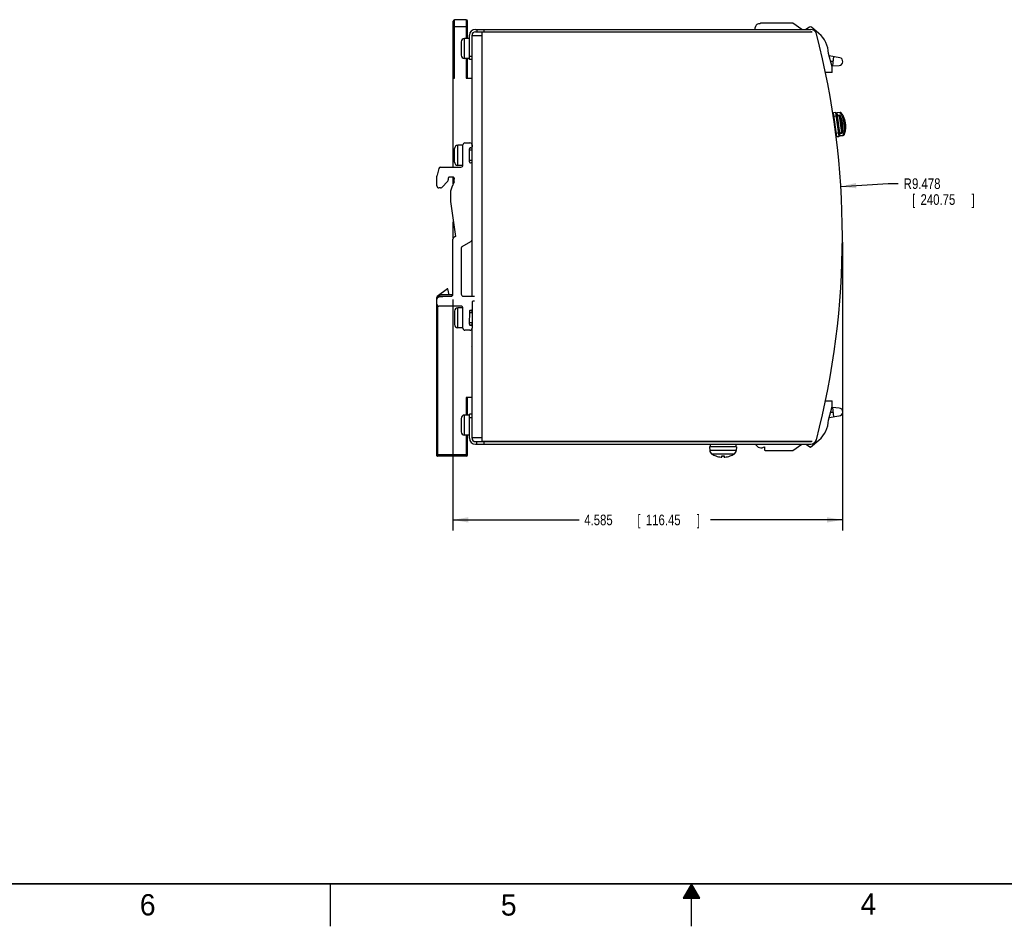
# Model space of a CAD drawing. Header units: inches. Extents: x 0 to 34, y 0 to 22.
# Tile 2 of 56: x 9.1 to 20.7, y 0 to 10.7. Entities that reach past the tile are written whole.
import ezdxf

# ---------------------------------------------------------------- set-up
doc = ezdxf.new("R2010")
doc.units = ezdxf.units.IN
doc.header["$LTSCALE"] = 1.87
doc.header["$MEASUREMENT"] = 0
doc.layers.get('0').update_dxf_attribs({"linetype": 'CONTINUOUS'})
doc.layers.add('DIMENSIONS', color=7, linetype='CONTINUOUS')
doc.styles.get("Standard").update_dxf_attribs({"font": 'txt', "width": 0.8})
doc.dimstyles.new('DIMSTYLE_1', dxfattribs={"dimtxt": 0.125, "dimasz": 0.18, "dimexe": 0.18, "dimexo": 0.0625, "dimgap": 0.09, "dimtad": 0, "dimtih": 1, "dimtoh": 1, "dimdec": 3, "dimzin": 4, "dimdsep": 46, "dimtxsty": 'STANDARD', "dimblk": '_FILLED', "dimblk1": '_FILLED', "dimblk2": '_FILLED', "dimcen": 0.09, "dimadec": 0, "dimazin": 0, "dimtp": 0.01, "dimtm": 0.01, "dimtfac": 1, "dimtdec": 3, "dimtofl": 0, "dimtmove": 0, "dimatfit": 3, "dimldrblk": '_FILLED', "dimfxl": 1, "dimtolj": 1, "dimtzin": 4, "dimarcsym": 0})
doc.dimstyles.new('DIMSTYLE_2', dxfattribs={"dimtxt": 0.125, "dimasz": 0.18, "dimexe": 0.18, "dimexo": 0.0625, "dimgap": 0.09, "dimtad": 0, "dimtih": 1, "dimtoh": 1, "dimdec": 3, "dimzin": 4, "dimdsep": 46, "dimtxsty": 'STANDARD', "dimblk": '_FILLED', "dimblk1": '_FILLED', "dimblk2": '_FILLED', "dimcen": 0.09, "dimadec": 0, "dimazin": 0, "dimtp": 0.01, "dimtm": 0.01, "dimtfac": 1, "dimtdec": 3, "dimtofl": 0, "dimtmove": 0, "dimatfit": 3, "dimldrblk": '_FILLED', "dimfxl": 1, "dimtolj": 1, "dimtzin": 4, "dimarcsym": 0})

# ---------------------------------------------------------------- blocks, each defined once
blk = doc.blocks.new('_FILLED')
at = {"color": 0, "linetype": 'BYBLOCK'}
blk.add_solid([(0, 0), (-1, 0.174), (-1, -0.174)], dxfattribs=at)
blk = doc.blocks.new('*D3')
at = {"layer": 'DIMENSIONS', "color": 2, "linetype": 'CONTINUOUS'}
for p, q in [((18.775, 8.054), (18.775, 4.659)), ((14.19, 7.377), (14.19, 4.659)), ((14.19, 4.784), (15.674, 4.784)), ((18.775, 4.784), (17.224, 4.784))]:
    blk.add_line(p, q, dxfattribs=at)
at = {"layer": 'DIMENSIONS', "color": 2, "linetype": 'CONTINUOUS', "xscale": 0.18, "yscale": 0.18, "zscale": 0.18}
for p, rotation in [((14.19, 4.784), 180), ((18.775, 4.784), 0.00459)]:
    blk.add_blockref('_FILLED', p, dxfattribs=dict(at, rotation=rotation))
at = {"layer": 'DIMENSIONS', "color": 2, "linetype": 'CONTINUOUS', "width": 0.8}
for s, p in [('4.585', (15.736, 4.721)), ('[', (16.361, 4.721)), ('116.45', (16.461, 4.721)), (']', (17.061, 4.721))]:
    blk.add_text(s, height=0.125, dxfattribs=at).set_placement(p)
blk = doc.blocks.new('*D4')
at = {"layer": 'DIMENSIONS', "color": 2, "linetype": 'CONTINUOUS'}
for p, q in [((18.756, 8.707), (19.315, 8.742)), ((19.315, 8.742), (19.432, 8.742))]:
    blk.add_line(p, q, dxfattribs=at)
at = {"layer": 'DIMENSIONS', "color": 2, "linetype": 'CONTINUOUS', "xscale": 0.18, "yscale": 0.18, "zscale": 0.18, "rotation": 183.572184}
blk.add_blockref('_FILLED', (18.756, 8.707), dxfattribs=at)
at = {"layer": 'DIMENSIONS', "color": 2, "linetype": 'CONTINUOUS', "width": 0.8}
for s, p in [('R', (19.495, 8.679)), ('9.478', (19.595, 8.679)), ('[', (19.595, 8.492)), ('240.75', (19.695, 8.492)), (']', (20.295, 8.492))]:
    blk.add_text(s, height=0.125, dxfattribs=at).set_placement(p)

msp = doc.modelspace()

# ---------------------------------------------------------------- linework, layer by layer
at = {"color": 7, "linetype": 'CONTINUOUS'}
for p, q in [((14.2096, 9.9826), (14.2096, 10.6715)), ((14.3474, 10.6715), (14.2096, 10.6715)), ((14.3474, 10.6715), (14.3474, 10.4511)), ((14.1939, 8.9373), (14.1939, 10.6558)), ((14.1939, 10.5928), (14.3632, 10.5928)), ((14.3632, 10.4511), (14.3632, 10.6558)), ((14.4537, 10.5574), (18.4018, 10.5574)), ((14.4714, 10.5574), (14.4714, 10.5278)), ((14.558, 10.5278), (14.558, 10.5574)), ((17.749, 10.5574), (17.749, 10.5806)), ((17.8051, 10.623), (17.8051, 10.6246)), ((18.1899, 10.6302), (17.8185, 10.6302)), ((18.2957, 10.5574), (18.1899, 10.6302)), ((18.3872, 10.5848), (18.3437, 10.5574)), ((18.4992, 10.5093), (18.4102, 10.5833)), ((14.3258, 10.2149), (14.3258, 10.4511)), ((14.3848, 10.4511), (14.3258, 10.4511)), ((14.3848, 10.203), (14.3848, 10.4885)), ((14.4143, 7.4166), (14.4143, 10.4885)), ((14.4143, 10.4845), (14.5325, 10.4845)), ((14.4537, 10.5278), (18.4018, 10.5278)), ((14.5325, 5.7089), (14.5325, 10.5239)), ((18.418, 10.5239), (14.5325, 10.5239)), ((17.749, 10.5239), (17.749, 10.5278)), ((14.2864, 10.4117), (14.2864, 10.2542)), ((14.3848, 10.2149), (14.3258, 10.2149)), ((14.3474, 10.2149), (14.3474, 9.9826)), ((14.3632, 9.9826), (14.3632, 10.2149)), ((14.3848, 10.2424), (14.4143, 10.2424)), ((14.4143, 10.203), (14.3848, 10.203)), ((18.6545, 10.1151), (18.6097, 10.2747)), ((18.7454, 10.2241), (18.6178, 10.2458)), ((18.6687, 10.2371), (18.6591, 10.1269)), ((18.6637, 10.1792), (18.6365, 10.1792)), ((18.6545, 10.0495), (18.6545, 10.1151)), ((18.6591, 10.1269), (18.7358, 10.1326)), ((14.1939, 9.9826), (14.2096, 9.9826)), ((14.3474, 9.9826), (14.4143, 9.9826)), ((14.4104, 9.9826), (14.4104, 9.2101)), ((18.6545, 10.0495), (18.5754, 10.0495)), ((14.4104, 9.7857), (14.4143, 9.7857)), ((18.665, 9.5663), (18.6864, 9.4067)), ((18.6668, 9.5407), (18.6684, 9.5409)), ((18.6692, 9.5351), (18.7082, 9.5403)), ((18.6952, 9.5783), (18.6718, 9.5752)), ((18.7092, 9.2954), (18.6718, 9.5752)), ((18.6952, 9.5783), (18.7326, 9.2985)), ((18.7394, 9.3074), (18.7041, 9.5715)), ((18.7395, 9.3094), (18.7051, 9.5669)), ((18.7062, 9.5552), (18.7066, 9.5552)), ((18.7085, 9.5415), (18.7372, 9.5453)), ((18.7469, 9.5805), (18.7118, 9.5758)), ((18.7484, 9.3026), (18.7118, 9.5758)), ((18.7472, 9.5783), (18.7121, 9.5736)), ((18.7155, 9.548), (18.7404, 9.5513)), ((18.7368, 9.5404), (18.7632, 9.3433)), ((18.7469, 9.5805), (18.7476, 9.5758)), ((18.6946, 9.3451), (18.7004, 9.3021)), ((18.7352, 9.3386), (18.6962, 9.3334)), ((18.7092, 9.2954), (18.7326, 9.2985)), ((18.7648, 9.3387), (18.7361, 9.3349)), ((18.7379, 9.3211), (18.7376, 9.3211)), ((18.7694, 9.3338), (18.7446, 9.3305)), ((18.7481, 9.3048), (18.7832, 9.3095)), ((18.7835, 9.3073), (18.7484, 9.3026)), ((18.7828, 9.3121), (18.7835, 9.3073)), ((14.249, 8.957), (14.249, 9.1932)), ((14.308, 9.1932), (14.249, 9.1932)), ((14.3081, 8.961), (14.308, 9.1971)), ((14.3317, 9.2208), (14.3907, 9.2207)), ((14.4025, 9.1617), (14.3946, 9.1617)), ((14.4104, 9.1647), (14.4104, 9.1341)), ((14.4143, 9.1971), (14.4143, 9.1735)), ((14.2097, 8.9964), (14.2097, 9.1538)), ((14.3828, 9.1499), (14.3828, 9.0003)), ((14.4143, 9.1341), (14.3828, 9.1341)), ((14.045, 8.9373), (14.2844, 8.9373)), ((14.3077, 8.957), (14.249, 8.957)), ((14.4143, 9.016), (14.3828, 9.016)), ((14.3947, 8.9885), (14.4025, 8.9885)), ((14.4104, 9.016), (14.4104, 8.9855)), ((14.001, 8.7142), (14.001, 8.8292)), ((14.0221, 8.9195), (14.0024, 8.8407)), ((14.1924, 8.818), (14.1466, 8.8181)), ((14.1939, 8.7384), (14.1939, 8.8179)), ((14.0591, 8.698), (14.1284, 8.7718)), ((14.1348, 8.8062), (14.1348, 8.788)), ((14.1773, 8.6997), (14.1599, 8.6549)), ((14.2038, 8.7615), (14.1773, 8.6997)), ((14.2042, 8.8054), (14.2022, 8.7757)), ((14.0419, 8.6906), (14.0246, 8.6906)), ((14.1599, 8.5332), (14.2185, 8.1184)), ((14.1938, 8.0987), (14.1939, 8.293)), ((14.2096, 8.1144), (14.1934, 8.0982)), ((14.2147, 8.1175), (14.2134, 8.117)), ((14.19, 7.4394), (14.1899, 8.0899)), ((14.3002, 8.0028), (14.4025, 8.0619)), ((14.4104, 8.0693), (14.4104, 7.4166)), ((14.2884, 7.9824), (14.2884, 7.4403)), ((14.1245, 7.5052), (14.0031, 7.412)), ((14.0241, 7.4281), (14.0337, 7.4156)), ((14.0337, 7.4156), (14.0337, 7.4314)), ((14.1886, 7.4314), (14.0337, 7.4314)), ((14.1316, 7.5054), (14.1245, 7.5052)), ((14.1464, 7.4314), (14.1316, 7.5054)), ((13.997, 7.3995), (13.997, 5.5495)), ((13.997, 7.3995), (14.0111, 7.3995)), ((14.001, 7.3232), (14.001, 7.3802)), ((14.0122, 7.4003), (14.0031, 7.412)), ((14.0127, 5.5338), (14.0127, 7.3028)), ((14.0337, 7.4156), (14.0163, 7.4023)), ((14.1683, 7.4158), (14.0226, 7.4037)), ((14.0337, 7.4156), (14.1661, 7.4156)), ((14.312, 7.4166), (14.3907, 7.4166)), ((14.4144, 7.3458), (14.4143, 7.2601)), ((14.4419, 7.3576), (14.4262, 7.3576)), ((14.2845, 7.2995), (14.0246, 7.2995)), ((14.2096, 7.2404), (14.2096, 7.0835)), ((14.249, 7.0436), (14.249, 7.2798)), ((14.3077, 7.2798), (14.249, 7.2798)), ((14.308, 7.0397), (14.3081, 7.2759)), ((14.3829, 7.2365), (14.3828, 7.0869)), ((14.4143, 7.2208), (14.3829, 7.2208)), ((14.4025, 7.2483), (14.3947, 7.2483)), ((14.4104, 7.2513), (14.4104, 7.2208)), ((14.4143, 7.2601), (14.4143, 7.0635)), ((14.2096, 7.083), (14.2096, 7.0836)), ((14.4143, 7.1026), (14.3828, 7.1026)), ((14.3947, 7.0751), (14.4025, 7.0751)), ((14.4104, 7.1026), (14.4104, 7.0721)), ((14.308, 7.0436), (14.249, 7.0436)), ((14.3907, 7.0161), (14.3317, 7.0161)), ((14.4104, 7.0266), (14.4104, 6.2227)), ((14.4144, 7.0633), (14.4143, 7.0397)), ((14.4143, 5.7444), (14.4143, 7.0396)), ((14.4143, 6.9196), (14.4104, 6.9196)), ((14.4104, 6.8259), (14.4143, 6.8322)), ((14.3474, 6.2227), (14.3474, 6.018)), ((14.4104, 6.2227), (14.3474, 6.2227)), ((14.3631, 6.018), (14.3631, 6.2227)), ((18.5754, 6.1834), (18.6545, 6.1834)), ((18.6545, 6.1178), (18.6545, 6.1834)), ((14.3848, 5.7444), (14.3848, 6.0298)), ((14.4143, 6.0298), (14.3848, 6.0298)), ((18.6097, 5.9581), (18.6545, 6.1178)), ((18.6365, 6.0536), (18.6637, 6.0536)), ((18.7358, 6.1003), (18.6591, 6.106)), ((18.6591, 6.106), (18.6687, 5.9957)), ((14.2864, 5.9786), (14.2864, 5.8212)), ((14.3258, 5.7818), (14.3258, 6.018)), ((14.3848, 6.018), (14.3258, 6.018)), ((14.3848, 5.9904), (14.4143, 5.9904)), ((18.6178, 5.9871), (18.7348, 6.0069)), ((14.3848, 5.7818), (14.3258, 5.7818)), ((14.3474, 5.7818), (14.3474, 5.5338)), ((14.3631, 5.5495), (14.3631, 5.7818)), ((14.5325, 5.7483), (14.4143, 5.7483)), ((14.4537, 5.705), (18.4018, 5.705)), ((14.4714, 5.6755), (14.4714, 5.705)), ((14.5325, 5.7089), (18.418, 5.7089)), ((14.558, 5.6755), (14.558, 5.705)), ((17.2905, 5.7089), (17.2905, 5.705)), ((17.448, 5.7089), (17.448, 5.705)), ((17.749, 5.705), (17.749, 5.7089)), ((18.3992, 5.6405), (18.4992, 5.7235)), ((14.4537, 5.6755), (18.4018, 5.6755)), ((17.5267, 5.644), (17.2117, 5.644)), ((17.2117, 5.644), (17.2133, 5.6002)), ((17.5252, 5.6002), (17.2133, 5.6002)), ((17.2196, 5.6755), (17.2196, 5.644)), ((17.5187, 5.6755), (17.5188, 5.6646)), ((17.5188, 5.6646), (17.5188, 5.644)), ((17.5267, 5.644), (17.5252, 5.6002)), ((17.858, 5.6457), (17.858, 5.6063)), ((17.8715, 5.6007), (18.1899, 5.6007)), ((18.1899, 5.6007), (18.2962, 5.6755)), ((18.3437, 5.6755), (18.3992, 5.6405)), ((14.3631, 5.5495), (13.997, 5.5495)), ((14.3474, 5.5338), (14.0127, 5.5338)), ((17.5002, 5.558), (17.2382, 5.558)), ((17.2836, 5.5367), (17.2848, 5.5367)), ((17.3546, 5.5367), (17.3838, 5.5367)), ((17.3546, 5.5232), (17.3546, 5.5367)), ((17.3559, 5.5363), (17.3825, 5.5363)), ((17.3567, 5.5363), (17.3567, 5.5252)), ((17.3817, 5.5363), (17.3817, 5.5252)), ((17.3838, 5.5367), (17.3838, 5.5232)), ((17.3841, 5.523), (17.3843, 5.523)), ((17.4536, 5.5367), (17.4549, 5.5367))]:
    msp.add_line(p, q, dxfattribs=at)
at = {"color": 2, "linetype": 'CONTINUOUS'}
for p, q in [((12.75, 0), (12.75, 0.5)), ((17, 0.5), (16.902, 0.3303)), ((16.9827, 0.47), (17.0173, 0.47)), ((16.9885, 0.48), (17.0116, 0.48)), ((16.9942, 0.49), (17.0058, 0.49)), ((17.098, 0.3303), (17, 0.5)), ((17, 0), (17, 0.5)), ((16.9134, 0.35), (17.0866, 0.35)), ((16.9192, 0.36), (17.0808, 0.36)), ((16.925, 0.37), (17.0751, 0.37)), ((16.9307, 0.38), (17.0693, 0.38)), ((16.9365, 0.39), (17.0635, 0.39)), ((16.9423, 0.4), (17.0578, 0.4)), ((16.9481, 0.41), (17.052, 0.41)), ((16.9538, 0.42), (17.0462, 0.42)), ((16.9596, 0.43), (17.0404, 0.43)), ((16.9654, 0.44), (17.0347, 0.44)), ((16.9712, 0.45), (17.0289, 0.45)), ((16.9769, 0.46), (17.0231, 0.46)), ((16.902, 0.3303), (17.098, 0.3303)), ((16.9076, 0.34), (17.0924, 0.34))]:
    msp.add_line(p, q, dxfattribs=at)
at = {"color": 7, "linetype": 'CONTINUOUS'}
for points in [[(18.7957, 9.3191), (18.7975, 9.3227), (18.8002, 9.3284), (18.8026, 9.3343), (18.8048, 9.3405), (18.8068, 9.3469), (18.8085, 9.3534), (18.81, 9.3602), (18.8113, 9.367), (18.8124, 9.374), (18.8133, 9.381), (18.814, 9.3881), (18.8145, 9.3953), (18.8148, 9.4025), (18.8149, 9.4099), (18.8148, 9.4172), (18.8145, 9.4245), (18.8141, 9.4319), (18.8134, 9.4392), (18.8126, 9.4466), (18.8116, 9.4539), (18.8105, 9.4612), (18.8092, 9.4684), (18.8077, 9.4756), (18.806, 9.4827), (18.8042, 9.4898), (18.8021, 9.4969), (18.8, 9.5038), (18.7976, 9.5106), (18.7951, 9.5173), (18.7924, 9.5239), (18.7895, 9.5303), (18.7864, 9.5365), (18.7832, 9.5426), (18.7798, 9.5485), (18.7762, 9.5541), (18.7725, 9.5595), (18.7686, 9.5646), (18.7645, 9.5694), (18.7618, 9.5724)], [(17.3486, 5.5232), (17.3488, 5.5232), (17.3493, 5.5231), (17.3499, 5.5231), (17.3504, 5.5231), (17.3509, 5.523), (17.3513, 5.523), (17.3518, 5.523), (17.3522, 5.523), (17.3525, 5.523), (17.3529, 5.523), (17.3532, 5.523), (17.3535, 5.523), (17.3537, 5.523), (17.354, 5.523), (17.3542, 5.523)], [(17.3542, 5.523), (17.3544, 5.523), (17.3546, 5.5231), (17.3548, 5.5231)], [(17.3548, 5.5231), (17.3549, 5.5231), (17.3551, 5.5232)], [(17.3551, 5.5232), (17.3553, 5.5232), (17.3555, 5.5233), (17.3557, 5.5234), (17.356, 5.5236), (17.3562, 5.5238), (17.3564, 5.524), (17.3565, 5.5243), (17.3566, 5.5246), (17.3567, 5.5249), (17.3567, 5.5252)], [(17.3817, 5.5252), (17.3817, 5.5249), (17.3818, 5.5246), (17.3819, 5.5243), (17.3821, 5.524), (17.3823, 5.5238), (17.3825, 5.5236), (17.3827, 5.5234), (17.3829, 5.5233), (17.3831, 5.5232), (17.3833, 5.5232), (17.3835, 5.5231)], [(17.3835, 5.5231), (17.3837, 5.5231), (17.3839, 5.5231), (17.3841, 5.523)], [(17.3843, 5.523), (17.3845, 5.523), (17.3847, 5.523), (17.385, 5.523), (17.3853, 5.523), (17.3856, 5.523), (17.3859, 5.523), (17.3863, 5.523), (17.3867, 5.523), (17.3871, 5.523), (17.3876, 5.523), (17.388, 5.5231), (17.3885, 5.5231), (17.3891, 5.5231), (17.3896, 5.5232), (17.3899, 5.5232)]]:
    msp.add_lwpolyline(points, dxfattribs=at)
at = {"color": 7, "linetype": 'CONTINUOUS', "const_width": 0.02}
msp.add_lwpolyline([(0.5, 0.5), (33.5, 0.5)], dxfattribs=at)
at = {"color": 7, "linetype": 'CONTINUOUS'}
for centre, radius, start, end in [((14.2096, 10.6558), 0.0157, 89.99957, 179.99957), ((14.3474, 10.6558), 0.0157, 359.99957, 89.99957), ((14.4537, 10.4885), 0.0689, 90, 180), ((17.7947, 10.5784), 0.0457, 76.85233, 177.25153), ((17.8185, 10.6113), 0.0189, 90, 135.4206), ((18.3977, 10.5681), 0.0197, 50.28545, 122.21093), ((18.4018, 10.4885), 0.0689, 14.60134, 90), ((14.3258, 10.4117), 0.0394, 90, 180), ((14.4537, 10.4885), 0.0394, 90, 180), ((18.4018, 10.4885), 0.0394, 64.07696, 90), ((18.418, 10.5042), 0.0197, 87.15107, 90), ((9.2962, 8.1164), 9.4783, 345.39866, 14.60134), ((18.2972, 10.2709), 0.3125, 0.69698, 49.72599), ((14.3258, 10.2542), 0.0394, 180, 270), ((18.7324, 10.1792), 0.0468, 274.23836, 73.74807), ((18.6728, 9.5673), 0.00787, 97.61875, 187.61875), ((18.6962, 9.5705), 0.00787, 7.61875, 97.61875), ((18.7129, 9.568), 0.00787, 97.61875, 187.61875), ((18.749, 9.5649), 0.0157, 19.46036, 97.61875), ((18.7082, 9.3032), 0.00787, 187.61875, 277.61875), ((18.7316, 9.3063), 0.00787, 277.61875, 7.61875), ((18.7473, 9.3104), 0.00787, 187.6192, 277.61875), ((18.7814, 9.3229), 0.0157, 277.61875, 355.76499), ((14.249, 9.1538), 0.0394, 90, 180), ((14.3317, 9.1971), 0.0236, 90.14774, 179.86769), ((14.3947, 9.1499), 0.0118, 90.0659, 180.06604), ((14.3907, 9.1971), 0.0236, 359.84132, 90.14331), ((14.4025, 9.1735), 0.0118, 270.07206, 0.07719), ((14.045, 8.9137), 0.0236, 89.93185, 165.91366), ((14.249, 8.9964), 0.0394, 180, 270), ((14.2844, 8.961), 0.0236, 269.93731, 359.84616), ((14.3947, 9.0003), 0.0118, 180.01589, 270.01592), ((14.4025, 8.9767), 0.0118, 0.11368, 89.86789), ((14.0482, 8.8292), 0.0472, 165.95743, 179.99992), ((14.1466, 8.8062), 0.0118, 90.01124, 180.0456), ((14.1924, 8.8062), 0.0118, 356.04317, 89.98566), ((14.0246, 8.7142), 0.0236, 179.98972, 269.9902), ((14.0419, 8.7142), 0.0236, 269.99417, 316.81752), ((14.1112, 8.788), 0.0236, 316.81815, 359.92979), ((14.2414, 8.773), 0.0394, 176.04335, 196.90656), ((14.2179, 8.1061), 0.0118, 112.35983, 134.85972), ((14.2192, 8.1066), 0.0118, 93.03796, 112.41255), ((14.2018, 8.0899), 0.0118, 134.88742, 179.88735), ((14.312, 7.9824), 0.0236, 120.00214, 180.10867), ((14.3907, 8.0824), 0.0236, 300.00347, 359.99999), ((14.0337, 7.4156), 0.0157, 90.00079, 127.52268), ((14.1663, 7.4394), 0.0236, 274.75326, 0.07398), ((14.312, 7.4403), 0.0236, 180.09398, 270.01509), ((14.0127, 7.3995), 0.0157, 127.52171, 179.9974), ((14.0246, 7.3802), 0.0236, 94.75623, 179.90872), ((14.0246, 7.3232), 0.0236, 179.99168, 269.98196), ((14.4262, 7.3458), 0.0118, 89.99952, 179.99334), ((14.249, 7.2404), 0.0394, 90, 180), ((14.2844, 7.2759), 0.0236, 0.0005, 89.97698), ((14.3947, 7.2365), 0.0118, 90.05655, 180.05669), ((14.4025, 7.2601), 0.0118, 270.05656, 0.0566), ((14.249, 7.083), 0.0394, 180, 270), ((14.3947, 7.0869), 0.0118, 180.02523, 270.02527), ((14.4025, 7.0633), 0.0118, 0.0287, 90.03392), ((14.3317, 7.0397), 0.0236, 180.00787, 270.01008), ((14.3907, 7.0397), 0.0236, 269.96559, 359.96038), ((18.7324, 6.0536), 0.0468, 273.0192, 85.76164), ((14.3258, 5.9786), 0.0394, 90, 180), ((18.2972, 5.9619), 0.3125, 310.27401, 359.30302), ((14.3258, 5.8212), 0.0394, 180, 270), ((14.4537, 5.7444), 0.0689, 180, 270), ((14.4537, 5.7444), 0.0394, 180, 270), ((18.4018, 5.7444), 0.0689, 270, 345.39866), ((18.4018, 5.7444), 0.0394, 270, 295.92304), ((18.418, 5.7286), 0.0197, 270, 272.84893), ((17.2644, 5.602), 0.0512, 182, 239.20872), ((17.474, 5.602), 0.0512, 300.79128, 358), ((17.8177, 5.7022), 0.0694, 202.62531, 305.50401), ((17.8715, 5.6196), 0.0189, 224.5794, 270), ((18.3977, 5.6647), 0.0197, 237.78907, 309.71455), ((14.0127, 5.5495), 0.0157, 179.99957, 269.99957), ((14.3474, 5.5495), 0.0157, 269.99957, 359.99957), ((17.3692, 5.7778), 0.2559, 239.20872, 250.44088), ((17.3692, 5.7778), 0.2555, 250.70434, 265.3614), ((17.3692, 5.7778), 0.2555, 274.6386, 289.29572), ((17.3692, 5.7778), 0.2559, 289.55912, 300.79128)]:
    msp.add_arc(centre, radius, start, end, dxfattribs=at)
for points, knots in [([(18.7052, 9.5666), (18.7052, 9.5668), (18.7052, 9.5673), (18.7053, 9.568), (18.7055, 9.5687), (18.7058, 9.5694), (18.7062, 9.57), (18.7066, 9.5706), (18.7071, 9.5712), (18.7077, 9.5717), (18.7083, 9.5722), (18.709, 9.5726), (18.7097, 9.573), (18.7105, 9.5733), (18.7113, 9.5735), (18.7118, 9.5736), (18.7121, 9.5736)], [0, 0, 0, 0, 0.0659317, 0.132346, 0.1994517, 0.2674215, 0.3363846, 0.4064223, 0.4775664, 0.5497998, 0.6230599, 0.6972425, 0.7722076, 0.8477859, 0.9237857, 1, 1, 1, 1]), ([(18.7085, 9.5415), (18.7084, 9.5417), (18.7084, 9.5421), (18.7085, 9.5426), (18.7086, 9.5432), (18.7088, 9.5438), (18.7091, 9.5444), (18.7095, 9.5449), (18.71, 9.5454), (18.7105, 9.5459), (18.7111, 9.5463), (18.7117, 9.5467), (18.7124, 9.5471), (18.7132, 9.5474), (18.7139, 9.5476), (18.7147, 9.5478), (18.7153, 9.5479), (18.7155, 9.548)], [0, 0, 0, 0, 0.0543932, 0.1094076, 0.1656176, 0.2235118, 0.2834676, 0.3457398, 0.4104605, 0.4776462, 0.5472095, 0.618973, 0.6926828, 0.7680226, 0.8446272, 0.9220949, 1, 1, 1, 1]), ([(18.7368, 9.5404), (18.7368, 9.5408), (18.7367, 9.5416), (18.7367, 9.5427), (18.7368, 9.5437), (18.7369, 9.5445), (18.7371, 9.5451), (18.7372, 9.5453)], [0, 0, 0, 0, 0.2420104, 0.4608324, 0.6587658, 0.8377667, 1, 1, 1, 1]), ([(18.7632, 9.3433), (18.7637, 9.3453), (18.7648, 9.3493), (18.7661, 9.3554), (18.7673, 9.3617), (18.7683, 9.3682), (18.7691, 9.3748), (18.7698, 9.3815), (18.7703, 9.3883), (18.7706, 9.3952), (18.7707, 9.4021), (18.7707, 9.4091), (18.7705, 9.4161), (18.7701, 9.4232), (18.7696, 9.4302), (18.7689, 9.4373), (18.768, 9.4443), (18.767, 9.4513), (18.7658, 9.4583), (18.7645, 9.4653), (18.763, 9.4722), (18.7613, 9.479), (18.7595, 9.4857), (18.7576, 9.4923), (18.7555, 9.4988), (18.7533, 9.5052), (18.7509, 9.5115), (18.7483, 9.5177), (18.7457, 9.5237), (18.7428, 9.5295), (18.7399, 9.535), (18.7379, 9.5387), (18.7368, 9.5404)], [0, 0, 0, 0, 0.0301797, 0.0610607, 0.0925886, 0.1247085, 0.1573581, 0.190469, 0.2239783, 0.2578289, 0.2919664, 0.3263348, 0.3608786, 0.3955486, 0.4303114, 0.4651368, 0.5000004, 0.5348895, 0.5697901, 0.6046431, 0.6393487, 0.6738139, 0.7080038, 0.7419064, 0.7755137, 0.8088402, 0.8418979, 0.8746377, 0.9069377, 0.9386742, 0.9697296, 1, 1, 1, 1]), ([(18.7372, 9.5453), (18.7373, 9.5456), (18.7375, 9.5461), (18.7378, 9.5469), (18.7382, 9.5477), (18.7385, 9.5482), (18.7386, 9.5485)], [0, 0, 0, 0, 0.2404799, 0.489251, 0.7434077, 1, 1, 1, 1]), ([(18.7386, 9.5485), (18.7387, 9.5488), (18.739, 9.5492), (18.7394, 9.55), (18.7399, 9.5506), (18.7402, 9.5511), (18.7404, 9.5513)], [0, 0, 0, 0, 0.2575289, 0.5126963, 0.7614522, 1, 1, 1, 1]), ([(18.7404, 9.5513), (18.741, 9.5503), (18.7421, 9.5483), (18.7439, 9.5453), (18.7456, 9.5422), (18.7478, 9.5379), (18.7505, 9.5323), (18.7536, 9.5254), (18.7566, 9.5183), (18.7594, 9.5108), (18.762, 9.5032), (18.7644, 9.4953), (18.7667, 9.4873), (18.7688, 9.4791), (18.7706, 9.4707), (18.7723, 9.4623), (18.7738, 9.4538), (18.775, 9.4452), (18.7761, 9.4366), (18.7769, 9.428), (18.7775, 9.4195), (18.7779, 9.4109), (18.778, 9.4025), (18.778, 9.3941), (18.7777, 9.3859), (18.7772, 9.3778), (18.7764, 9.3699), (18.7755, 9.3622), (18.7743, 9.3547), (18.7731, 9.3487), (18.7721, 9.3439), (18.7713, 9.3405), (18.7704, 9.3371), (18.7698, 9.3349), (18.7694, 9.3338)], [0, 0, 0, 0, 0.0152709, 0.0308084, 0.046604, 0.0626504, 0.0954635, 0.1291846, 0.1637458, 0.1990768, 0.2351053, 0.2717577, 0.3089571, 0.3466166, 0.384645, 0.4229498, 0.4614378, 0.5000155, 0.5385893, 0.5770662, 0.615355, 0.6533683, 0.6910195, 0.7282225, 0.7648917, 0.8009426, 0.8362924, 0.870861, 0.9045742, 0.9373711, 0.9534093, 0.969198, 0.9847307, 1, 1, 1, 1]), ([(18.7622, 9.5727), (18.7622, 9.5727), (18.762, 9.5731), (18.7614, 9.5738), (18.7604, 9.5747), (18.7594, 9.5755), (18.7582, 9.5762), (18.757, 9.5769), (18.7557, 9.5774), (18.7544, 9.5779), (18.753, 9.5782), (18.7516, 9.5784), (18.7501, 9.5785), (18.7487, 9.5785), (18.7477, 9.5784), (18.7472, 9.5783)], [0, 0, 0, 0, 0.0048362, 0.082464, 0.1611173, 0.2408579, 0.3217087, 0.4036546, 0.4866446, 0.5705946, 0.6553914, 0.7408965, 0.826951, 0.9133804, 1, 1, 1, 1]), ([(18.7618, 9.5724), (18.7617, 9.5725), (18.7613, 9.5728), (18.7606, 9.5735), (18.7596, 9.5742), (18.7585, 9.5748), (18.7573, 9.5753), (18.756, 9.5758), (18.7547, 9.5761), (18.7533, 9.5762), (18.7519, 9.5763), (18.7504, 9.5763), (18.749, 9.5761), (18.748, 9.5759), (18.7476, 9.5758)], [0, 0, 0, 0, 0.0244714, 0.1055136, 0.1877673, 0.2716968, 0.3571392, 0.4444536, 0.5334406, 0.6239976, 0.7162661, 0.8096828, 0.9043405, 1, 1, 1, 1]), ([(18.7674, 9.5462), (18.7672, 9.5466), (18.7668, 9.5474), (18.7656, 9.5496), (18.764, 9.5526), (18.7618, 9.5564), (18.7595, 9.56), (18.7572, 9.5635), (18.7548, 9.5668), (18.7525, 9.57), (18.7504, 9.5725), (18.7488, 9.5744), (18.748, 9.5753), (18.7476, 9.5758)], [0, 0, 0, 0, 0.0386056, 0.0770539, 0.2031464, 0.3262938, 0.4464282, 0.5634874, 0.6774159, 0.7881664, 0.895701, 0.9482556, 1, 1, 1, 1]), ([(18.7636, 9.5704), (18.7636, 9.5704), (18.7634, 9.5709), (18.763, 9.5717), (18.7625, 9.5724), (18.7622, 9.5727)], [0, 0, 0, 0, 0.0760865, 0.5506905, 1, 1, 1, 1]), ([(18.7942, 9.3458), (18.7947, 9.348), (18.7956, 9.3524), (18.7967, 9.3591), (18.7976, 9.366), (18.7984, 9.373), (18.799, 9.3802), (18.7994, 9.3875), (18.7997, 9.3949), (18.7997, 9.4023), (18.7996, 9.4099), (18.7993, 9.4175), (18.7989, 9.4251), (18.7983, 9.4328), (18.7975, 9.4404), (18.7966, 9.4481), (18.7955, 9.4557), (18.7942, 9.4633), (18.7928, 9.4709), (18.7912, 9.4784), (18.7895, 9.4858), (18.7876, 9.4931), (18.7856, 9.5003), (18.7834, 9.5073), (18.7811, 9.5143), (18.7786, 9.521), (18.776, 9.5276), (18.7733, 9.534), (18.7704, 9.5402), (18.7684, 9.5442), (18.7674, 9.5462)], [0, 0, 0, 0, 0.0324332, 0.0655885, 0.0994153, 0.1338528, 0.1688405, 0.2043216, 0.2402564, 0.2766114, 0.3133342, 0.3503433, 0.387558, 0.4249241, 0.4623996, 0.4999358, 0.5374695, 0.5749373, 0.6122884, 0.6494802, 0.6864643, 0.7231767, 0.7595502, 0.7955271, 0.8310578, 0.8660901, 0.9005625, 0.9344118, 0.967575, 1, 1, 1, 1]), ([(18.7361, 9.3349), (18.7361, 9.3347), (18.7362, 9.3343), (18.7364, 9.3337), (18.7367, 9.3332), (18.7371, 9.3327), (18.7375, 9.3323), (18.738, 9.3319), (18.7386, 9.3315), (18.7392, 9.3312), (18.7399, 9.3309), (18.7406, 9.3307), (18.7414, 9.3305), (18.7422, 9.3304), (18.743, 9.3304), (18.7438, 9.3304), (18.7444, 9.3304), (18.7446, 9.3305)], [0, 0, 0, 0, 0.0543932, 0.1094076, 0.1656176, 0.2235118, 0.2834676, 0.3457398, 0.4104605, 0.4776462, 0.5472095, 0.618973, 0.6926828, 0.7680226, 0.8446272, 0.9220949, 1, 1, 1, 1]), ([(18.7481, 9.3048), (18.7478, 9.3048), (18.7472, 9.3047), (18.7464, 9.3047), (18.7456, 9.3048), (18.7448, 9.305), (18.744, 9.3052), (18.7433, 9.3055), (18.7426, 9.3058), (18.742, 9.3062), (18.7414, 9.3067), (18.7409, 9.3073), (18.7404, 9.3078), (18.74, 9.3084), (18.7397, 9.3091), (18.7396, 9.3096), (18.7395, 9.3098)], [0, 0, 0, 0, 0.0762091, 0.1522046, 0.2277798, 0.3027437, 0.3769274, 0.4501906, 0.5224269, 0.5935711, 0.6636079, 0.7325729, 0.8005491, 0.8676612, 0.9340769, 1, 1, 1, 1]), ([(18.7648, 9.3387), (18.7647, 9.3389), (18.7644, 9.3394), (18.764, 9.3402), (18.7636, 9.3411), (18.7634, 9.3422), (18.7632, 9.3429), (18.7632, 9.3433)], [0, 0, 0, 0, 0.1622643, 0.3413063, 0.5392562, 0.7580663, 1, 1, 1, 1]), ([(18.7648, 9.3387), (18.765, 9.3385), (18.7653, 9.338), (18.7659, 9.3373), (18.7664, 9.3367), (18.7668, 9.3362), (18.767, 9.336)], [0, 0, 0, 0, 0.2404611, 0.4892255, 0.7433863, 1, 1, 1, 1]), ([(18.767, 9.336), (18.7672, 9.3358), (18.7676, 9.3354), (18.7682, 9.3348), (18.7688, 9.3343), (18.7692, 9.334), (18.7694, 9.3338)], [0, 0, 0, 0, 0.257478, 0.5126389, 0.761414, 1, 1, 1, 1]), ([(18.7828, 9.3121), (18.7837, 9.3137), (18.7852, 9.317), (18.7874, 9.3223), (18.7894, 9.3278), (18.7912, 9.3336), (18.7928, 9.3396), (18.7938, 9.3437), (18.7942, 9.3458)], [0, 0, 0, 0, 0.1521366, 0.310594, 0.4750596, 0.645127, 0.8203088, 1, 1, 1, 1]), ([(18.7828, 9.3121), (18.7833, 9.3121), (18.7843, 9.3121), (18.7857, 9.3123), (18.7871, 9.3127), (18.7885, 9.3131), (18.7898, 9.3136), (18.791, 9.3143), (18.7921, 9.315), (18.7931, 9.3158), (18.794, 9.3167), (18.7948, 9.3177), (18.7954, 9.3185), (18.7956, 9.319), (18.7957, 9.3191)], [0, 0, 0, 0, 0.09566, 0.1903189, 0.2837386, 0.3760095, 0.466567, 0.5555565, 0.6428708, 0.7283139, 0.8122441, 0.8944979, 0.9755411, 1, 1, 1, 1]), ([(18.7962, 9.3189), (18.7962, 9.3189), (18.796, 9.3184), (18.7956, 9.3176), (18.7949, 9.3165), (18.7941, 9.3154), (18.7932, 9.3144), (18.7922, 9.3135), (18.7911, 9.3126), (18.79, 9.3118), (18.7887, 9.3111), (18.7874, 9.3106), (18.786, 9.3101), (18.7846, 9.3097), (18.7837, 9.3096), (18.7832, 9.3095)], [0, 0, 0, 0, 0.00483, 0.0824583, 0.1611121, 0.2408532, 0.3217045, 0.4036509, 0.4866414, 0.570592, 0.6553893, 0.7408949, 0.8269499, 0.9133799, 1, 1, 1, 1]), ([(18.7969, 9.3215), (18.7969, 9.3214), (18.7968, 9.3209), (18.7966, 9.3201), (18.7963, 9.3193), (18.7962, 9.3189)], [0, 0, 0, 0, 0.0763873, 0.5508168, 1, 1, 1, 1]), ([(14.1599, 8.6549), (14.1599, 8.6413), (14.1599, 8.6142), (14.1599, 8.5737), (14.1599, 8.5467), (14.1599, 8.5332)], [0, 0, 0, 0, 0.3346939, 0.668027, 1, 1, 1, 1]), ([(14.3907, 7.4166), (14.3993, 7.4166), (14.4121, 7.4166), (14.4292, 7.4166), (14.4377, 7.4167), (14.442, 7.4166)], [0, 0, 0, 0, 0.5, 0.75, 1, 1, 1, 1]), ([(17.3486, 5.5232), (17.3488, 5.5232), (17.3492, 5.5231), (17.3497, 5.5231), (17.3503, 5.5231), (17.3509, 5.523), (17.3514, 5.523), (17.3519, 5.523), (17.3524, 5.523), (17.3528, 5.523), (17.3532, 5.523), (17.3536, 5.523), (17.3539, 5.523), (17.3541, 5.523), (17.3543, 5.5231), (17.3545, 5.5231), (17.3546, 5.5231), (17.3546, 5.5232), (17.3546, 5.5232)], [0, 0, 0, 0, 0.0976267, 0.1944305, 0.2892576, 0.381007, 0.4687276, 0.5517133, 0.6295118, 0.7016503, 0.7671745, 0.8251381, 0.87504, 0.9167381, 0.950077, 0.9747894, 0.9909116, 1, 1, 1, 1]), ([(17.3546, 5.5232), (17.3547, 5.5232), (17.3549, 5.5232), (17.3552, 5.5232), (17.3555, 5.5233), (17.3557, 5.5235), (17.356, 5.5236), (17.3562, 5.5238), (17.3564, 5.5241), (17.3565, 5.5243), (17.3566, 5.5246), (17.3567, 5.5249), (17.3567, 5.5251), (17.3567, 5.5252)], [0, 0, 0, 0, 0.0910528, 0.1820977, 0.2731225, 0.3641166, 0.4550723, 0.5459849, 0.6368537, 0.7276817, 0.8184756, 0.9092449, 1, 1, 1, 1]), ([(17.3551, 5.5367), (17.3551, 5.5367), (17.3551, 5.5366), (17.3551, 5.5366), (17.3552, 5.5365), (17.3553, 5.5365), (17.3555, 5.5364), (17.3556, 5.5364), (17.3558, 5.5363), (17.3559, 5.5363), (17.3559, 5.5363)], [0, 0, 0, 0, 0.0680326, 0.1531834, 0.2583599, 0.3811661, 0.5182696, 0.6680804, 0.8296881, 1, 1, 1, 1]), ([(17.3838, 5.5232), (17.3837, 5.5232), (17.3835, 5.5232), (17.3832, 5.5232), (17.383, 5.5233), (17.3827, 5.5235), (17.3825, 5.5236), (17.3822, 5.5238), (17.3821, 5.5241), (17.3819, 5.5243), (17.3818, 5.5246), (17.3817, 5.5249), (17.3817, 5.5251), (17.3817, 5.5252)], [0, 0, 0, 0, 0.0910505, 0.1820933, 0.2731163, 0.3641091, 0.455064, 0.5459765, 0.636846, 0.7276752, 0.8184706, 0.9092417, 1, 1, 1, 1]), ([(17.3825, 5.5363), (17.3826, 5.5363), (17.3827, 5.5363), (17.3829, 5.5364), (17.383, 5.5364), (17.3831, 5.5365), (17.3832, 5.5365), (17.3833, 5.5366), (17.3834, 5.5366), (17.3834, 5.5367), (17.3834, 5.5367)], [0, 0, 0, 0, 0.1702354, 0.3318521, 0.4817006, 0.6188226, 0.7416676, 0.8468709, 0.932016, 1, 1, 1, 1]), ([(17.3838, 5.5232), (17.3838, 5.5232), (17.3839, 5.5231), (17.384, 5.5231), (17.3841, 5.5231), (17.3843, 5.523), (17.3846, 5.523), (17.3849, 5.523), (17.3852, 5.523), (17.3856, 5.523), (17.3861, 5.523), (17.3865, 5.523), (17.387, 5.523), (17.3876, 5.523), (17.3881, 5.5231), (17.3887, 5.5231), (17.3893, 5.5231), (17.3897, 5.5232), (17.3899, 5.5232)], [0, 0, 0, 0, 0.0091206, 0.0253001, 0.0500734, 0.0834522, 0.1251704, 0.1750804, 0.2330401, 0.298519, 0.3705632, 0.4482827, 0.5312357, 0.6189613, 0.7107332, 0.8055838, 0.9023948, 1, 1, 1, 1])]:
    msp.add_open_spline(points, degree=3, knots=knots, dxfattribs=at)
for points in [[(18.7052, 9.5659), (18.7052, 9.5661), (18.7052, 9.5663), (18.7052, 9.5666)], [(18.7395, 9.3098), (18.7394, 9.31), (18.7394, 9.3102), (18.7394, 9.3105)]]:
    msp.add_open_spline(points, degree=3, dxfattribs=at)

# ---------------------------------------------------------------- texts
at = {"color": 2, "linetype": 'CONTINUOUS'}
for s, p in [('6', (10.5033, 0.1284)), ('5', (14.754, 0.1262)), ('4', (18.9884, 0.1369))]:
    msp.add_text(s, height=0.25, dxfattribs=at).set_placement(p)

# ---------------------------------------------------------------- dimensions: what is measured, and where the dimension line sits
at = {"layer": 'DIMENSIONS', "color": 2, "linetype": 'CONTINUOUS'}
dim = msp.add_radius_dim(center=(9.2962, 8.1164), mpoint=(18.7562, 8.707), dimstyle='DIMSTYLE_2', dxfattribs=at)
dim.commit()
dim.dimension.update_dxf_attribs({"geometry": '*D4', "text_midpoint": (19.9449, 8.6481), "dimtype": 164})
dim = msp.add_linear_dim(base=(18.7747, 4.7838), p1=(14.19, 7.3769), p2=(18.7746, 8.0542), angle=0.00155, dimstyle='DIMSTYLE_1', dxfattribs=at)
dim.commit()
dim.dimension.update_dxf_attribs({"geometry": '*D3', "text_midpoint": (16.4486, 4.7837), "dimtype": 160})

doc.saveas('drawing.dxf')
